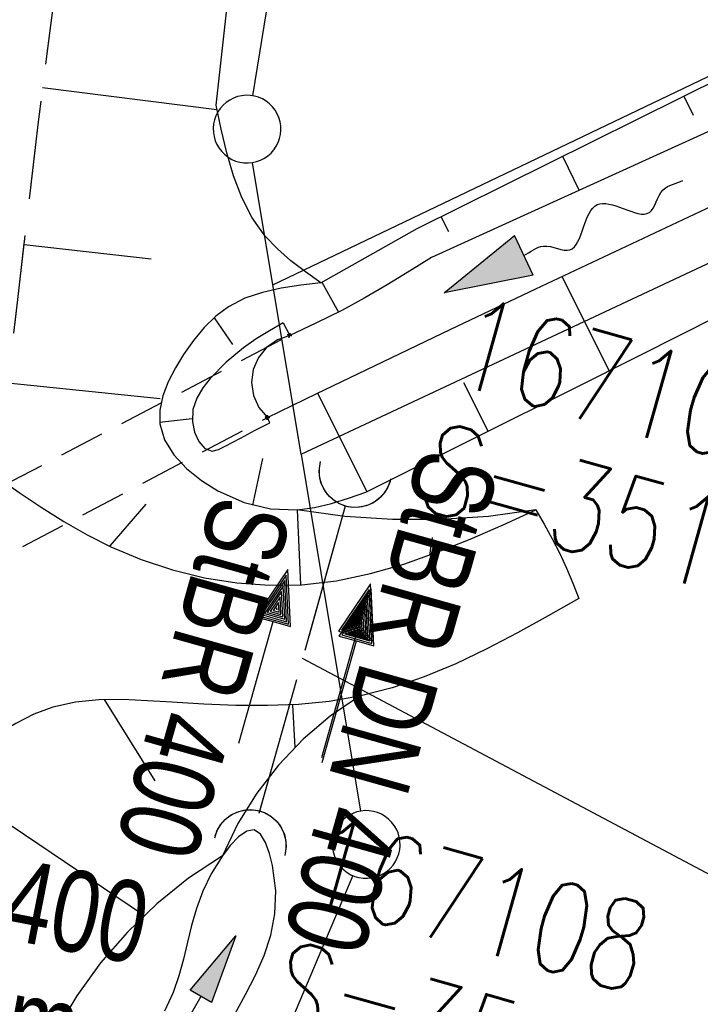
# Model space of a CAD drawing. Extents: x 508892 to 509489, y 458506 to 459473.
# Tile 6 of 62: x 509065 to 509081, y 458551 to 458573. Entities that reach past the tile are written whole.
import ezdxf

# ---------------------------------------------------------------- set-up
doc = ezdxf.new("R2010")
doc.units = 0
doc.header["$LTSCALE"] = 10
doc.header["$MEASUREMENT"] = 0
for name, pattern in [('AUSGEZOGEN', [0]), ('LT00', [0]), ('LT11', [0.3, 0.2, -0.1]), ('LT12', [0.4, 0.3, -0.1]), ('LT17', [0.15, 0.1, -0.05]), ('STRICHLINIE2', [0.375, 0.25, -0.125])]:
    doc.linetypes.add(name, pattern=pattern)
doc.layers.get('0').update_dxf_attribs({"linetype": 'LT00'})
for name, color, linetype in [('--EK_FBR', 1, 'LT00'), ('--EK_Halt-Pfeil', 4, 'LT00'), ('--EK_Haltung', 7, 'STRICHLINIE2'), ('--EK_Haltung-Text', 140, 'LT00'), ('--EK_Schacht-Text', 5, 'LT00'), ('--EL_Halt-Pfeil', 4, 'LT00'), ('--EL_Haltung', 182, 'STRICHLINIE2'), ('--EL_Haltung-Text', 182, 'LT00'), ('--FLIEßRICHTPFEIL', 180, 'Continuous'), ('DFK_GZPKT', 250, 'LT00'), ('DFK_KATASTER', 250, 'LT00'), ('DL', 182, 'LT12'), ('DL_PFEIL', 201, 'LT00'), ('DL_TEXT', 182, 'LT00'), ('PFEIL', 140, 'AUSGEZOGEN'), ('V111_BOESCH', 250, 'LT00'), ('V111_BOSCHUNG', 250, 'LT00'), ('V111_BR_KAPPE', 30, 'LT00'), ('V111_BR_WID', 30, 'LT17'), ('V111_EINFAHRT', 250, 'LT00'), ('V111_FELDWEG', 250, 'LT11'), ('V111_GRABEN', 250, 'LT00'), ('V111_UK_DURCH', 182, 'LT00'), ('V112_BOESCH', 250, 'LT00'), ('V112_BOSCHUNG', 250, 'LT00'), ('V112_BR_KAPPE', 30, 'LT00'), ('V112_BR_WID', 30, 'LT17'), ('V112_EINFAHRT', 250, 'LT00'), ('V112_FELDWEG', 250, 'LT11'), ('V112_GRABEN', 250, 'LT00'), ('V112_UK_DURCH', 182, 'LT00')]:
    doc.layers.add(name, color=color, linetype=linetype)
doc.styles.add('Haltungsbeschriftung', font='ARIAL.TTF', dxfattribs={"width": 0.75})
doc.styles.add('schachtbeschriftung', font='romans.shx', dxfattribs={"width": 0.75, "height": 2})

# ---------------------------------------------------------------- blocks, each defined once
blk = doc.blocks.new('SYMB7010')
at = {"color": 0, "linetype": 'ByBlock'}
for points in [[(-0.031408, 0.499213), (-0.093728, 0.49134), (-0.15457, 0.475719), (-0.212975, 0.452595), (-0.268021, 0.422333), (-0.31884, 0.385411), (-0.36463, 0.342411), (-0.40467, 0.29401), (-0.438329, 0.240973), (-0.465074, 0.184136), (-0.484486, 0.124395), (-0.496256, 0.062692), (-0.5002, 0)], [(0.5002, 0), (0.496256, 0.062692), (0.484485, 0.124395), (0.465074, 0.184136), (0.438329, 0.240973), (0.40467, 0.29401), (0.36463, 0.342411), (0.31884, 0.385411), (0.268021, 0.422333), (0.212975, 0.452595), (0.15457, 0.475719), (0.093728, 0.49134), (0.031408, 0.499213), (-0.031408, 0.499213)], [(-0.5002, 0), (-0.496256, -0.062692), (-0.484486, -0.124395), (-0.465075, -0.184136), (-0.438329, -0.240973), (-0.404671, -0.29401), (-0.36463, -0.342411), (-0.31884, -0.385411), (-0.268021, -0.422333), (-0.212975, -0.452595), (-0.154571, -0.475719), (-0.093728, -0.49134), (-0.031408, -0.499213), (0.031408, -0.499213)], [(0.031408, -0.499213), (0.093728, -0.491341), (0.15457, -0.475719), (0.212975, -0.452595), (0.268021, -0.422333), (0.31884, -0.385411), (0.36463, -0.342411), (0.404671, -0.294011), (0.438329, -0.240974), (0.465075, -0.184136), (0.484486, -0.124395), (0.496256, -0.062692), (0.500201, 0)]]:
    blk.add_lwpolyline(points, dxfattribs=at)
blk = doc.blocks.new('FLIEßRICHTPFEIL')
at = {"layer": '--FLIEßRICHTPFEIL'}
blk.add_hatch(color=256, dxfattribs=at).paths.add_polyline_path([(-1.95, 0.4875), (-1.95, -0.4875), (0, 0)])
for p, q in [((-1.95, 0.4875), (-1.95, -0.4875)), ((-1.95, 0.4875), (0, 0)), ((0, 0), (-1.95, -0.4875))]:
    blk.add_line(p, q, dxfattribs=at)
at = {"layer": '--FLIEßRICHTPFEIL', "start_tangent": (-1, 0), "end_tangent": (-1, 0)}
blk.add_spline([(-1.95, 0), (-2.4375, 0), (-2.925, 0.325), (-3.4125, 0), (-3.9, -0.325), (-4.3875, 0), (-4.875, 0.325), (-5.3625, 0), (-5.85, 0)], degree=3, dxfattribs=at)
blk = doc.blocks.new('Pfreil3')
at = {"layer": 'PFEIL'}
blk.add_hatch(color=256, dxfattribs=at).paths.add_polyline_path([(-1.549, 0.273), (-1.549, -0.273), (0, 0)])
for p, q in [((-1.549, -0.273), (-1.549, 0.273)), ((-1.549, 0.273), (0, 0)), ((-1.549, 0), (-4.831, 0)), ((0, 0), (-1.549, -0.273))]:
    blk.add_line(p, q, dxfattribs=at)
blk = doc.blocks.new('SYMB1107')
at = {"color": 0, "linetype": 'ByBlock'}
for points in [[(-0.2, 0), (-0.196157, 0.039018), (-0.184776, 0.076537), (-0.166294, 0.111114), (-0.141421, 0.141421), (-0.111114, 0.166294), (-0.076537, 0.184776), (-0.039018, 0.196157), (0, 0.2)], [(0, 0.2), (0.039018, 0.196157), (0.076537, 0.184776), (0.111114, 0.166294), (0.141421, 0.141421), (0.166294, 0.111114), (0.184776, 0.076537), (0.196157, 0.039018), (0.2, 0)]]:
    blk.add_lwpolyline(points, dxfattribs=at)
blk = doc.blocks.new('SYMB0011')
at = {"color": 0, "linetype": 'ByBlock'}
for p, q in [((0.5, 0), (-0.5, 0)), ((0, 0.5), (0, -0.5))]:
    blk.add_line(p, q, dxfattribs=at)
blk = doc.blocks.new('SYMB0070')
at = {"color": 0, "linetype": 'ByBlock'}
for p, q in [((0.5, 0), (0.2, 0.1)), ((0.2, 0.1), (0.2, 0)), ((0.468, 0), (0.21, 0.086)), ((0.21, 0.086), (0.21, -0.086)), ((-0.5, 0), (0.2, 0)), ((0.21, -0.086), (0.468, 0)), ((0.22, -0.072), (0.437, 0)), ((0.23, -0.058), (0.405, 0)), ((0.24, -0.045), (0.374, 0)), ((0.342, 0), (0.25, 0.031)), ((0.25, 0.031), (0.25, -0.031)), ((0.25, -0.031), (0.342, 0)), ((0.26, -0.017), (0.31, 0)), ((0.27, -0.003), (0.279, 0))]:
    blk.add_line(p, q, dxfattribs=at)
for points in [[(0.437, 0), (0.22, 0.072), (0.22, -0.072)], [(0.405, 0), (0.23, 0.058), (0.23, -0.058)], [(0.2, 0), (0.2, -0.1), (0.5, 0)], [(0.374, 0), (0.24, 0.045), (0.24, -0.045)], [(0.31, 0), (0.26, 0.017), (0.26, -0.017)], [(0.279, 0), (0.27, 0.003), (0.27, -0.003)]]:
    blk.add_lwpolyline(points, dxfattribs=at)

msp = doc.modelspace()

# ---------------------------------------------------------------- linework, layer by layer
at = {"layer": '--EK_FBR', "linetype": 'LT11', "flags": 128}
msp.add_lwpolyline([(509295.725, 459263.501), (509295.165, 459262.922), (509294.666, 459262.289), (509294.234, 459261.609), (509293.873, 459260.889), (509292.396, 459257.908), (509290.922, 459254.927), (509289.451, 459251.945), (509287.987, 459248.959), (509286.529, 459245.97), (509285.081, 459242.976), (509283.694, 459240.082), (509282.314, 459237.185), (509280.94, 459234.285), (509279.568, 459231.384), (509278.195, 459228.483), (509276.82, 459225.584), (509275.395, 459222.593), (509273.965, 459219.604), (509272.533, 459216.616), (509271.099, 459213.629), (509269.666, 459210.641), (509268.235, 459207.652), (509266.807, 459204.661), (509265.921, 459202.797), (509265.04, 459200.931), (509264.166, 459199.061), (509263.302, 459197.187), (509262.451, 459195.308), (509261.616, 459193.421), (509260.799, 459191.527), (509260.034, 459189.701), (509259.285, 459187.869), (509258.549, 459186.031), (509257.824, 459184.189), (509257.061, 459182.228), (509256.302, 459180.266), (509255.543, 459178.305), (509254.779, 459176.345), (509254.007, 459174.388), (509253.016, 459171.925), (509252.006, 459169.47), (509250.98, 459167.021), (509249.94, 459164.578), (509248.888, 459162.14), (509247.826, 459159.706), (509246.756, 459157.276), (509245.654, 459154.79), (509244.549, 459152.306), (509243.444, 459149.822), (509242.343, 459147.336), (509241.247, 459144.848), (509239.602, 459141.067), (509237.977, 459137.278), (509236.37, 459133.48), (509234.779, 459129.676), (509233.202, 459125.865), (509231.638, 459122.05), (509230.085, 459118.229), (509228.542, 459114.405), (509227.006, 459110.577), (509225.475, 459106.747), (509223.949, 459102.916), (509222.425, 459099.084), (509220.737, 459094.839), (509219.05, 459090.594), (509217.362, 459086.35), (509215.672, 459082.106), (509214.231, 459078.493), (509212.788, 459074.881), (509211.339, 459071.27), (509209.885, 459067.663), (509208.423, 459064.058), (509206.951, 459060.457), (509205.469, 459056.861), (509204.262, 459053.957), (509203.049, 459051.055), (509201.831, 459048.155), (509200.611, 459045.255), (509199.391, 459042.356), (509198.173, 459039.457), (509196.959, 459036.555), (509195.749, 459033.652), (509194.548, 459030.745), (509193.229, 459027.526), (509191.92, 459024.303), (509190.618, 459021.077), (509189.32, 459017.849), (509188.025, 459014.62), (509183.421, 459002.149), (509183.311, 459001.142), (509183.209, 459000.136), (509183.123, 458999.129), (509183.06, 458998.122), (509183.029, 458997.115), (509183.036, 458996.107), (509183.101, 458994.936), (509183.227, 458993.767), (509183.409, 458992.604), (509183.644, 458991.45), (509183.928, 458990.307), (509184.259, 458989.178), (509184.592, 458988.178), (509184.953, 458987.19), (509185.336, 458986.21), (509185.733, 458985.235), (509186.139, 458984.263), (509186.547, 458983.29), (509186.951, 458982.314), (509187.392, 458981.209), (509187.814, 458980.095), (509188.21, 458978.972), (509188.576, 458977.841), (509188.906, 458976.7), (509189.195, 458975.55), (509189.437, 458974.389), (509189.627, 458973.219), (509189.78, 458971.8), (509189.851, 458970.372), (509189.842, 458968.939), (509189.754, 458967.505), (509189.588, 458966.077), (509189.347, 458964.659), (509189.033, 458963.257), (509188.645, 458961.875), (509188.139, 458960.389), (509187.554, 458958.934), (509186.895, 458957.511), (509186.168, 458956.121), (509185.379, 458954.765), (509184.533, 458953.442), (509183.636, 458952.155), (509182.695, 458950.904), (509181.729, 458949.706), (509180.729, 458948.54), (509179.699, 458947.401), (509178.644, 458946.285), (509177.567, 458945.189), (509176.473, 458944.108), (509175.366, 458943.039), (509174.249, 458941.977), (509173.128, 458940.919), (509172.005, 458939.86), (509170.706, 458938.626), (509169.416, 458937.382), (509168.137, 458936.128), (509166.875, 458934.859), (509165.633, 458933.572), (509164.416, 458932.266), (509163.226, 458930.938), (509162.069, 458929.584), (509160.947, 458928.202), (509159.866, 458926.789), (509158.776, 458925.269), (509157.731, 458923.715), (509156.729, 458922.13), (509155.767, 458920.518), (509154.841, 458918.881), (509153.95, 458917.224), (509153.09, 458915.549), (509152.258, 458913.86), (509151.451, 458912.159), (509150.386, 458909.825), (509149.36, 458907.477), (509148.37, 458905.116), (509147.413, 458902.743), (509146.486, 458900.359), (509145.586, 458897.965), (509144.712, 458895.563), (509143.859, 458893.152), (509143.002, 458890.667), (509142.163, 458888.175), (509141.338, 458885.678), (509140.526, 458883.177), (509139.722, 458880.672), (509138.924, 458878.165), (509138.13, 458875.657), (509137.337, 458873.149), (509136.541, 458870.641), (509135.756, 458868.181), (509134.969, 458865.722), (509134.181, 458863.263), (509133.395, 458860.804), (509132.614, 458858.344), (509131.84, 458855.882), (509131.074, 458853.417), (509130.32, 458850.948), (509129.58, 458848.476), (509128.83, 458845.915), (509128.095, 458843.349), (509127.371, 458840.78), (509126.656, 458838.208), (509125.947, 458835.634), (509125.241, 458833.059), (509124.536, 458830.484), (509123.828, 458827.91), (509123.116, 458825.337), (509122.395, 458822.767), (509121.664, 458820.199), (509120.923, 458817.645), (509120.172, 458815.094), (509119.414, 458812.545), (509118.651, 458809.998), (509117.886, 458807.451), (509117.123, 458804.903), (509116.364, 458802.355), (509115.611, 458799.804), (509114.869, 458797.251), (509114.032, 458794.317), (509113.209, 458791.378), (509112.397, 458788.436), (509111.594, 458785.492), (509110.798, 458782.546), (509110.005, 458779.598), (509109.213, 458776.651), (509108.419, 458773.704), (509107.517, 458770.375), (509106.612, 458767.048), (509105.705, 458763.721), (509104.799, 458760.394), (509103.895, 458757.066), (509102.996, 458753.737), (509102.103, 458750.406), (509101.22, 458747.073), (509100.347, 458743.737), (509099.4, 458740.058), (509098.466, 458736.375), (509097.545, 458732.69), (509096.633, 458729.002), (509095.729, 458725.312), (509094.832, 458721.62), (509093.106, 458714.464), (509091.396, 458707.305), (509089.704, 458700.141), (509088.031, 458692.972), (509087.314, 458689.871), (509086.603, 458686.769), (509085.899, 458683.664), (509085.206, 458680.558), (509084.524, 458677.449), (509083.857, 458674.338), (509083.205, 458671.223), (509082.572, 458668.104), (509081.956, 458664.972), (509081.358, 458661.837), (509080.775, 458658.699), (509080.204, 458655.558), (509079.643, 458652.416), (509079.088, 458649.272), (509078.538, 458646.128), (509077.309, 458639.07), (509076.475, 458634.267), (509075.449, 458628.336), (509074.425, 458622.404), (509073.401, 458616.473), (509072.377, 458610.541), (509071.352, 458604.609), (509070.324, 458598.678), (509069.292, 458592.746), (509068.899, 458590.49), (509068.508, 458588.234), (509068.122, 458585.977), (509067.744, 458583.719), (509067.377, 458581.46), (509067.023, 458579.198), (509066.686, 458576.934), (509066.368, 458574.668), (509066.11, 458572.704), (509065.864, 458570.739), (509065.629, 458568.772), (509065.401, 458566.804), (509065.175, 458564.835), (509064.95, 458562.867), (509064.709, 458560.79), (509064.46, 458558.713), (509064.2, 458556.638), (509063.906, 458554.417), (509063.6, 458552.198), (509063.283, 458549.98), (509062.959, 458547.763), (509062.633, 458545.546), (509062.308, 458543.329), (509062.305, 458543.306)], dxfattribs=at)
at = {"layer": '--EK_FBR'}
for points in [[(509064.95, 458562.867), (509065.438, 458562.532), (509065.931, 458562.203), (509066.431, 458561.888), (509066.944, 458561.593), (509067.474, 458561.325), (509068.143, 458561.043), (509068.836, 458560.814), (509069.545, 458560.64), (509070.264, 458560.525), (509070.986, 458560.473), (509071.703, 458560.485), (509072.468, 458560.573), (509073.223, 458560.73), (509073.967, 458560.944), (509074.705, 458561.203), (509075.436, 458561.498), (509076.164, 458561.815), (509076.89, 458562.143)], [(509076.89, 458562.143), (509077.073, 458561.826), (509077.25, 458561.505), (509077.417, 458561.18), (509077.568, 458560.851), (509077.707, 458560.516), (509077.842, 458560.179)], [(509077.842, 458560.179), (509077.165, 458559.794), (509076.485, 458559.419), (509075.802, 458559.062), (509075.112, 458558.734), (509074.413, 458558.444), (509073.704, 458558.201), (509072.983, 458558.015), (509072.312, 458557.9), (509071.631, 458557.833), (509070.94, 458557.805), (509070.241, 458557.809), (509069.535, 458557.836), (509068.824, 458557.879), (509068.281, 458557.915), (509067.74, 458557.939), (509067.207, 458557.935), (509066.687, 458557.885), (509066.185, 458557.773), (509065.767, 458557.617), (509065.364, 458557.413), (509064.97, 458557.175), (509064.583, 458556.912), (509064.2, 458556.638)]]:
    msp.add_lwpolyline(points, dxfattribs=at)
at = {"layer": '--EK_Haltung'}
msp.add_line((509070.758, 458555.424), (509072.686, 458562.274), dxfattribs=at)
at = {"layer": '--EK_Haltung-Text', "flags": 128}
msp.add_lwpolyline([(509087.715, 458563.212), (509084.597, 458552.01), (509071.722, 458558.849)], dxfattribs=at)
at = {"layer": '--EL_Haltung'}
msp.add_line((509070.758, 458555.424), (509072.686, 458562.274), dxfattribs=at)
at = {"layer": 'DFK_KATASTER'}
for p, q in [((509083.731, 458652.549), (509070.61, 458571.319)), ((509071.06, 458567.129), (509209.107, 458633.251)), ((509071.69, 458563.379), (509130.53, 458590.979)), ((509071.06, 458567.129), (509070.613, 458569.839)), ((509071.69, 458563.379), (509071.06, 458567.129)), ((509071.69, 458563.379), (509073.007, 458555.469)), ((509072.837, 458554.039), (509067.954, 458542.56))]:
    msp.add_line(p, q, dxfattribs=at)
at = {"layer": 'DL'}
msp.add_line((509072.667, 458562.227), (509070.772, 458555.472), dxfattribs=at)
at = {"layer": 'V111_BOESCH'}
for points in [[(509072.121, 458567.177), (509071.786, 458567.416), (509071.463, 458567.663), (509071.161, 458567.925), (509070.891, 458568.209), (509070.602, 458568.616), (509070.371, 458569.065), (509070.188, 458569.547), (509070.04, 458570.053), (509069.916, 458570.577), (509069.803, 458571.109), (509072.159, 458592.311), (509084.582, 458667.167), (509085.677, 458672.249), (509086.774, 458677.331), (509087.874, 458682.412), (509088.98, 458687.492), (509090.093, 458692.57)], [(509072.121, 458567.177), (509074.257, 458568.382), (509083.009, 458572.72), (509105.436, 458583.383), (509139.37, 458599.679), (509161.459, 458610.399), (509186.317, 458622.193), (509209.125, 458633.299)], [(509130.528, 458594.143), (509127.743, 458592.833), (509124.963, 458591.514), (509122.186, 458590.188), (509119.412, 458588.856), (509116.639, 458587.521), (509113.867, 458586.184), (509111.095, 458584.847), (509108.322, 458583.513), (509105.547, 458582.182), (509101.89, 458580.439), (509098.228, 458578.705), (509094.563, 458576.978), (509090.896, 458575.257), (509087.227, 458573.538), (509083.557, 458571.822), (509074.577, 458567.736), (509074.088, 458567.43), (509073.596, 458567.129), (509073.098, 458566.839), (509072.592, 458566.565), (509072.017, 458566.281), (509071.435, 458566.01)], [(509070.941, 458564.19), (509072.034, 458564.721), (509073.127, 458565.249), (509075.006, 458566.148), (509076.888, 458567.04), (509078.772, 458567.927), (509080.657, 458568.812), (509082.542, 458569.698), (509084.424, 458570.588), (509086.304, 458571.484), (509088.438, 458572.514), (509090.567, 458573.553), (509092.693, 458574.597), (509094.818, 458575.645), (509096.943, 458576.693), (509099.07, 458577.737), (509101.199, 458578.776), (509103.963, 458580.108), (509106.733, 458581.427), (509109.508, 458582.736), (509112.287, 458584.037), (509115.068, 458585.332), (509117.85, 458586.626), (509128.901, 458591.038)], [(509073.118, 458562.535), (509075.49, 458563.717), (509077.86, 458564.901), (509080.228, 458566.09), (509082.592, 458567.287), (509084.951, 458568.494), (509087.303, 458569.713), (509089.169, 458570.693), (509091.031, 458571.679), (509092.891, 458572.669), (509094.751, 458573.66), (509096.612, 458574.649), (509098.475, 458575.632), (509100.343, 458576.608), (509102.216, 458577.572), (509104.453, 458578.702), (509106.698, 458579.815), (509108.95, 458580.914), (509111.208, 458582.002), (509113.47, 458583.082), (509115.735, 458584.155), (509118.001, 458585.226), (509128.616, 458590.242)], [(509072.121, 458567.177), (509071.68, 458567.124), (509071.248, 458567.058), (509070.831, 458566.964), (509070.438, 458566.832), (509070.077, 458566.645), (509069.796, 458566.436), (509069.541, 458566.184), (509069.305, 458565.898), (509069.085, 458565.585), (509068.902, 458565.288), (509068.742, 458564.98), (509068.621, 458564.668), (509068.554, 458564.356), (509068.555, 458564.051), (509068.66, 458563.697), (509068.865, 458563.366), (509069.146, 458563.064), (509069.48, 458562.796), (509069.844, 458562.569), (509070.423, 458562.31), (509071.012, 458562.165), (509071.603, 458562.143), (509071.984, 458562.194), (509072.363, 458562.285), (509072.741, 458562.403), (509073.118, 458562.535)], [(509071.435, 458566.01), (509071.161, 458565.913), (509070.924, 458565.745), (509070.742, 458565.519), (509070.628, 458565.252), (509070.591, 458564.964), (509070.634, 458564.677), (509070.754, 458564.412), (509070.941, 458564.19)], [(509076.89, 458562.143), (509075.837, 458562), (509074.777, 458561.928), (509073.715, 458561.928), (509072.656, 458562), (509071.603, 458562.143)], [(509072.983, 458558.015), (509072.331, 458557.57), (509071.73, 458557.059), (509071.185, 458556.488), (509070.703, 458555.864), (509070.289, 458555.192), (509069.947, 458554.481), (509069.195, 458553.98), (509068.49, 458553.415), (509067.839, 458552.788), (509067.246, 458552.105), (509066.717, 458551.373), (509066.256, 458550.596), (509065.867, 458549.78), (509065.552, 458548.933)]]:
    msp.add_lwpolyline(points, dxfattribs=at)
at = {"layer": 'V111_BOSCHUNG'}
for p, q in [((509065.958, 458571.502), (509069.823, 458571.013)), ((509080.168, 458571.312), (509080.374, 458570.89)), ((509077.48, 458569.98), (509077.848, 458569.224)), ((509074.785, 458568.644), (509074.954, 458568.314)), ((509065.551, 458568.025), (509068.366, 458567.709)), ((509078.513, 458565.228), (509077.473, 458567.316)), ((509072.145, 458567.191), (509072.519, 458566.527)), ((509069.758, 458566.402), (509070.171, 458565.809)), ((509065.189, 458564.955), (509068.566, 458564.608)), ((509075.83, 458563.886), (509075.296, 458564.959)), ((509073.145, 458562.548), (509072.057, 458564.732)), ((509068.553, 458564.084), (509069.275, 458564.168)), ((509070.619, 458562.248), (509070.836, 458563.283)), ((509067.459, 458561.348), (509068.258, 458562.27)), ((509071.685, 458560.484), (509071.606, 458562.142)), ((509074.536, 458561.141), (509074.595, 458561.533)), ((509067.325, 458557.942), (509068.443, 458556.139)), ((509071.497, 458557.825), (509071.545, 458556.876)), ((509064.151, 458555.894), (509068.194, 458553.173))]:
    msp.add_line(p, q, dxfattribs=at)
at = {"layer": 'V111_BR_KAPPE'}
for p, q in [((509071.29, 458566.286), (509071.435, 458566.01)), ((509070.991, 458564.073), (509070.941, 458564.19))]:
    msp.add_line(p, q, dxfattribs=at)
msp.add_lwpolyline([(509071.29, 458566.286), (509070.99, 458566.112), (509070.695, 458565.931), (509070.412, 458565.736), (509070.027, 458565.417), (509069.675, 458565.052), (509069.509, 458564.845), (509069.374, 458564.62), (509069.29, 458564.371), (509069.278, 458564.092), (509069.328, 458563.865), (509069.423, 458563.656), (509069.555, 458563.503), (509069.717, 458563.444), (509069.859, 458563.478), (509070.006, 458563.552), (509070.347, 458563.735), (509070.673, 458563.907), (509070.991, 458564.073)], dxfattribs=at)
at = {"layer": 'V111_BR_WID'}
for p, q in [((509042.471, 458550.826), (509071.435, 458566.01)), ((509044.297, 458550.133), (509070.941, 458564.19))]:
    msp.add_line(p, q, dxfattribs=at)
at = {"layer": 'V111_EINFAHRT'}
for points in [[(509064.95, 458562.867), (509065.438, 458562.532), (509065.931, 458562.203), (509066.431, 458561.888), (509066.944, 458561.593), (509067.474, 458561.325), (509068.143, 458561.043), (509068.836, 458560.814), (509069.545, 458560.64), (509070.264, 458560.525), (509070.986, 458560.473), (509071.703, 458560.485), (509072.468, 458560.573), (509073.223, 458560.73), (509073.967, 458560.944), (509074.705, 458561.203), (509075.436, 458561.498), (509076.164, 458561.815), (509076.89, 458562.143)], [(509076.89, 458562.143), (509077.073, 458561.826), (509077.25, 458561.505), (509077.417, 458561.18), (509077.568, 458560.851), (509077.707, 458560.516), (509077.842, 458560.179)], [(509077.842, 458560.179), (509077.165, 458559.794), (509076.485, 458559.419), (509075.802, 458559.062), (509075.112, 458558.734), (509074.413, 458558.444), (509073.704, 458558.201), (509072.983, 458558.015), (509072.312, 458557.9), (509071.631, 458557.833), (509070.94, 458557.805), (509070.241, 458557.809), (509069.535, 458557.836), (509068.824, 458557.879), (509068.281, 458557.915), (509067.74, 458557.939), (509067.207, 458557.935), (509066.687, 458557.885), (509066.185, 458557.773), (509065.767, 458557.617), (509065.364, 458557.413), (509064.97, 458557.175), (509064.583, 458556.912), (509064.2, 458556.638)]]:
    msp.add_lwpolyline(points, dxfattribs=at)
at = {"layer": 'V111_FELDWEG', "flags": 128}
msp.add_lwpolyline([(509295.725, 459263.501), (509295.165, 459262.922), (509294.666, 459262.289), (509294.234, 459261.609), (509293.873, 459260.889), (509292.396, 459257.908), (509290.922, 459254.927), (509289.451, 459251.945), (509287.987, 459248.959), (509286.529, 459245.97), (509285.081, 459242.976), (509283.694, 459240.082), (509282.314, 459237.185), (509280.94, 459234.285), (509279.568, 459231.384), (509278.195, 459228.483), (509276.82, 459225.584), (509275.395, 459222.593), (509273.965, 459219.604), (509272.533, 459216.616), (509271.099, 459213.629), (509269.666, 459210.641), (509268.235, 459207.652), (509266.807, 459204.661), (509265.921, 459202.797), (509265.04, 459200.931), (509264.166, 459199.061), (509263.302, 459197.187), (509262.451, 459195.308), (509261.616, 459193.421), (509260.799, 459191.527), (509260.034, 459189.701), (509259.285, 459187.869), (509258.549, 459186.031), (509257.824, 459184.189), (509257.061, 459182.228), (509256.302, 459180.266), (509255.543, 459178.305), (509254.779, 459176.345), (509254.007, 459174.388), (509253.016, 459171.925), (509252.006, 459169.47), (509250.98, 459167.021), (509249.94, 459164.578), (509248.888, 459162.14), (509247.826, 459159.706), (509246.756, 459157.276), (509245.654, 459154.79), (509244.549, 459152.306), (509243.444, 459149.822), (509242.343, 459147.336), (509241.247, 459144.848), (509239.602, 459141.067), (509237.977, 459137.278), (509236.37, 459133.48), (509234.779, 459129.676), (509233.202, 459125.865), (509231.638, 459122.05), (509230.085, 459118.229), (509228.542, 459114.405), (509227.006, 459110.577), (509225.475, 459106.747), (509223.949, 459102.916), (509222.425, 459099.084), (509220.737, 459094.839), (509219.05, 459090.594), (509217.362, 459086.35), (509215.672, 459082.106), (509214.231, 459078.493), (509212.788, 459074.881), (509211.339, 459071.27), (509209.885, 459067.663), (509208.423, 459064.058), (509206.951, 459060.457), (509205.469, 459056.861), (509204.262, 459053.957), (509203.049, 459051.055), (509201.831, 459048.155), (509200.611, 459045.255), (509199.391, 459042.356), (509198.173, 459039.457), (509196.959, 459036.555), (509195.749, 459033.652), (509194.548, 459030.745), (509193.229, 459027.526), (509191.92, 459024.303), (509190.618, 459021.077), (509189.32, 459017.849), (509188.025, 459014.62), (509183.421, 459002.149), (509183.311, 459001.142), (509183.209, 459000.136), (509183.123, 458999.129), (509183.06, 458998.122), (509183.029, 458997.115), (509183.036, 458996.107), (509183.101, 458994.936), (509183.227, 458993.767), (509183.409, 458992.604), (509183.644, 458991.45), (509183.928, 458990.307), (509184.259, 458989.178), (509184.592, 458988.178), (509184.953, 458987.19), (509185.336, 458986.21), (509185.733, 458985.235), (509186.139, 458984.263), (509186.547, 458983.29), (509186.951, 458982.314), (509187.392, 458981.209), (509187.814, 458980.095), (509188.21, 458978.972), (509188.576, 458977.841), (509188.906, 458976.7), (509189.195, 458975.55), (509189.437, 458974.389), (509189.627, 458973.219), (509189.78, 458971.8), (509189.851, 458970.372), (509189.842, 458968.939), (509189.754, 458967.505), (509189.588, 458966.077), (509189.347, 458964.659), (509189.033, 458963.257), (509188.645, 458961.875), (509188.139, 458960.389), (509187.554, 458958.934), (509186.895, 458957.511), (509186.168, 458956.121), (509185.379, 458954.765), (509184.533, 458953.442), (509183.636, 458952.155), (509182.695, 458950.904), (509181.729, 458949.706), (509180.729, 458948.54), (509179.699, 458947.401), (509178.644, 458946.285), (509177.567, 458945.189), (509176.473, 458944.108), (509175.366, 458943.039), (509174.249, 458941.977), (509173.128, 458940.919), (509172.005, 458939.86), (509170.706, 458938.626), (509169.416, 458937.382), (509168.137, 458936.128), (509166.875, 458934.859), (509165.633, 458933.572), (509164.416, 458932.266), (509163.226, 458930.938), (509162.069, 458929.584), (509160.947, 458928.202), (509159.866, 458926.789), (509158.776, 458925.269), (509157.731, 458923.715), (509156.729, 458922.13), (509155.767, 458920.518), (509154.841, 458918.881), (509153.95, 458917.224), (509153.09, 458915.549), (509152.258, 458913.86), (509151.451, 458912.159), (509150.386, 458909.825), (509149.36, 458907.477), (509148.37, 458905.116), (509147.413, 458902.743), (509146.486, 458900.359), (509145.586, 458897.965), (509144.712, 458895.563), (509143.859, 458893.152), (509143.002, 458890.667), (509142.163, 458888.175), (509141.338, 458885.678), (509140.526, 458883.177), (509139.722, 458880.672), (509138.924, 458878.165), (509138.13, 458875.657), (509137.337, 458873.149), (509136.541, 458870.641), (509135.756, 458868.181), (509134.969, 458865.722), (509134.181, 458863.263), (509133.395, 458860.804), (509132.614, 458858.344), (509131.84, 458855.882), (509131.074, 458853.417), (509130.32, 458850.948), (509129.58, 458848.476), (509128.83, 458845.915), (509128.095, 458843.349), (509127.371, 458840.78), (509126.656, 458838.208), (509125.947, 458835.634), (509125.241, 458833.059), (509124.536, 458830.484), (509123.828, 458827.91), (509123.116, 458825.337), (509122.395, 458822.767), (509121.664, 458820.199), (509120.923, 458817.645), (509120.172, 458815.094), (509119.414, 458812.545), (509118.651, 458809.998), (509117.886, 458807.451), (509117.123, 458804.903), (509116.364, 458802.355), (509115.611, 458799.804), (509114.869, 458797.251), (509114.032, 458794.317), (509113.209, 458791.378), (509112.397, 458788.436), (509111.594, 458785.492), (509110.798, 458782.546), (509110.005, 458779.598), (509109.213, 458776.651), (509108.419, 458773.704), (509107.517, 458770.375), (509106.612, 458767.048), (509105.705, 458763.721), (509104.799, 458760.394), (509103.895, 458757.066), (509102.996, 458753.737), (509102.103, 458750.406), (509101.22, 458747.073), (509100.347, 458743.737), (509099.4, 458740.058), (509098.466, 458736.375), (509097.545, 458732.69), (509096.633, 458729.002), (509095.729, 458725.312), (509094.832, 458721.62), (509093.106, 458714.464), (509091.396, 458707.305), (509089.704, 458700.141), (509088.031, 458692.972), (509087.314, 458689.871), (509086.603, 458686.769), (509085.899, 458683.664), (509085.206, 458680.558), (509084.524, 458677.449), (509083.857, 458674.338), (509083.205, 458671.223), (509082.572, 458668.104), (509081.956, 458664.972), (509081.358, 458661.837), (509080.775, 458658.699), (509080.204, 458655.558), (509079.643, 458652.416), (509079.088, 458649.272), (509078.538, 458646.128), (509077.505, 458640.198), (509076.475, 458634.267), (509075.449, 458628.336), (509074.425, 458622.404), (509073.401, 458616.473), (509072.377, 458610.541), (509071.352, 458604.61), (509070.324, 458598.678), (509069.292, 458592.746), (509068.899, 458590.49), (509068.508, 458588.234), (509068.122, 458585.977), (509067.744, 458583.719), (509067.377, 458581.46), (509067.023, 458579.198), (509066.686, 458576.935), (509066.368, 458574.668), (509066.11, 458572.704), (509065.864, 458570.739), (509065.629, 458568.772), (509065.401, 458566.804), (509065.175, 458564.835), (509064.95, 458562.867), (509064.709, 458560.789), (509064.46, 458558.713), (509064.2, 458556.638), (509063.906, 458554.417), (509063.599, 458552.198), (509063.283, 458549.98), (509062.959, 458547.763), (509062.633, 458545.546), (509062.308, 458543.329), (509062.305, 458543.306)], dxfattribs=at)
at = {"layer": 'V111_GRABEN'}
msp.add_lwpolyline([(509070.22, 458550.967), (509070.457, 458551.405), (509070.678, 458551.835), (509070.871, 458552.27), (509071.019, 458552.719), (509071.109, 458553.194), (509071.125, 458553.705), (509071.054, 458554.263), (509070.989, 458554.531), (509070.901, 458554.775), (509070.788, 458554.961), (509070.65, 458555.053), (509070.484, 458555.025), (509070.302, 458554.898), (509070.119, 458554.705), (509069.947, 458554.481), (509069.696, 458554.081), (509069.508, 458553.691), (509069.368, 458553.309), (509069.26, 458552.934), (509069.17, 458552.561), (509069.081, 458552.191), (509068.98, 458551.821), (509068.851, 458551.448), (509068.662, 458551.036)], dxfattribs=at)
at = {"layer": 'V112_BOESCH'}
for points in [[(509072.121, 458567.177), (509071.786, 458567.416), (509071.463, 458567.663), (509071.161, 458567.925), (509070.891, 458568.209), (509070.602, 458568.616), (509070.371, 458569.065), (509070.188, 458569.547), (509070.04, 458570.053), (509069.916, 458570.577), (509069.803, 458571.109), (509072.159, 458592.311), (509079.907, 458639.001)], [(509072.121, 458567.177), (509074.257, 458568.382), (509083.009, 458572.72), (509105.436, 458583.383), (509139.37, 458599.679), (509161.459, 458610.399), (509186.317, 458622.193), (509190.994, 458624.471)], [(509130.528, 458594.143), (509127.743, 458592.833), (509124.963, 458591.514), (509122.186, 458590.188), (509119.412, 458588.856), (509116.639, 458587.521), (509113.867, 458586.184), (509111.095, 458584.847), (509108.322, 458583.513), (509105.547, 458582.182), (509101.89, 458580.439), (509098.228, 458578.705), (509094.563, 458576.978), (509090.896, 458575.256), (509087.227, 458573.538), (509083.557, 458571.822), (509074.577, 458567.736), (509074.088, 458567.43), (509073.596, 458567.129), (509073.098, 458566.839), (509072.592, 458566.565), (509072.017, 458566.281), (509071.435, 458566.01)], [(509070.941, 458564.19), (509072.034, 458564.721), (509073.127, 458565.249), (509075.006, 458566.148), (509076.888, 458567.04), (509078.772, 458567.927), (509080.657, 458568.812), (509082.542, 458569.698), (509084.425, 458570.588), (509086.304, 458571.484), (509088.438, 458572.514), (509090.567, 458573.553), (509092.693, 458574.598), (509094.818, 458575.645), (509096.943, 458576.693), (509099.07, 458577.737), (509101.199, 458578.776), (509103.963, 458580.108), (509106.733, 458581.427), (509109.508, 458582.736), (509112.287, 458584.037), (509115.068, 458585.332), (509117.85, 458586.626), (509128.901, 458591.038)], [(509073.118, 458562.535), (509075.49, 458563.717), (509077.86, 458564.901), (509080.228, 458566.09), (509082.592, 458567.287), (509084.951, 458568.494), (509087.303, 458569.713), (509089.169, 458570.693), (509091.031, 458571.679), (509092.891, 458572.669), (509094.751, 458573.66), (509096.612, 458574.649), (509098.475, 458575.632), (509100.343, 458576.608), (509102.216, 458577.572), (509104.453, 458578.702), (509106.698, 458579.815), (509108.95, 458580.914), (509111.208, 458582.002), (509113.47, 458583.082), (509115.735, 458584.155), (509118.001, 458585.226), (509128.616, 458590.242)], [(509072.121, 458567.177), (509071.68, 458567.124), (509071.248, 458567.058), (509070.831, 458566.964), (509070.438, 458566.832), (509070.077, 458566.646), (509069.796, 458566.436), (509069.541, 458566.184), (509069.305, 458565.898), (509069.085, 458565.585), (509068.902, 458565.288), (509068.742, 458564.98), (509068.621, 458564.668), (509068.554, 458564.356), (509068.555, 458564.051), (509068.66, 458563.697), (509068.865, 458563.366), (509069.146, 458563.064), (509069.48, 458562.796), (509069.844, 458562.569), (509070.423, 458562.31), (509071.012, 458562.165), (509071.603, 458562.143), (509071.984, 458562.194), (509072.363, 458562.285), (509072.741, 458562.403), (509073.118, 458562.535)], [(509071.435, 458566.01), (509071.161, 458565.913), (509070.924, 458565.745), (509070.742, 458565.519), (509070.628, 458565.252), (509070.591, 458564.964), (509070.634, 458564.677), (509070.754, 458564.412), (509070.941, 458564.19)], [(509076.89, 458562.143), (509075.837, 458562), (509074.777, 458561.928), (509073.715, 458561.928), (509072.656, 458562), (509071.603, 458562.143)], [(509072.983, 458558.015), (509072.331, 458557.57), (509071.73, 458557.059), (509071.185, 458556.488), (509070.703, 458555.864), (509070.289, 458555.192), (509069.947, 458554.481), (509069.195, 458553.98), (509068.49, 458553.415), (509067.839, 458552.788), (509067.246, 458552.105), (509066.717, 458551.373), (509066.256, 458550.596), (509065.867, 458549.78), (509065.552, 458548.933)]]:
    msp.add_lwpolyline(points, dxfattribs=at)
at = {"layer": 'V112_BOSCHUNG'}
for p, q in [((509065.958, 458571.502), (509069.823, 458571.013)), ((509080.168, 458571.312), (509080.374, 458570.89)), ((509077.48, 458569.98), (509077.848, 458569.224)), ((509074.785, 458568.644), (509074.954, 458568.314)), ((509065.551, 458568.025), (509068.366, 458567.709)), ((509078.513, 458565.228), (509077.473, 458567.316)), ((509072.145, 458567.191), (509072.519, 458566.527)), ((509069.758, 458566.402), (509070.171, 458565.809)), ((509065.189, 458564.955), (509068.566, 458564.608)), ((509075.83, 458563.886), (509075.296, 458564.959)), ((509073.145, 458562.548), (509072.057, 458564.732)), ((509068.553, 458564.084), (509069.275, 458564.168)), ((509070.619, 458562.248), (509070.836, 458563.283)), ((509067.459, 458561.348), (509068.258, 458562.27)), ((509071.685, 458560.484), (509071.606, 458562.142)), ((509074.536, 458561.141), (509074.595, 458561.533)), ((509067.325, 458557.942), (509068.443, 458556.139)), ((509071.497, 458557.825), (509071.545, 458556.876)), ((509064.151, 458555.894), (509068.194, 458553.173))]:
    msp.add_line(p, q, dxfattribs=at)
at = {"layer": 'V112_BR_KAPPE'}
for p, q in [((509071.29, 458566.286), (509071.435, 458566.01)), ((509070.991, 458564.073), (509070.941, 458564.19))]:
    msp.add_line(p, q, dxfattribs=at)
msp.add_lwpolyline([(509071.29, 458566.286), (509070.99, 458566.112), (509070.695, 458565.931), (509070.412, 458565.736), (509070.027, 458565.417), (509069.675, 458565.052), (509069.509, 458564.845), (509069.374, 458564.62), (509069.29, 458564.371), (509069.278, 458564.092), (509069.328, 458563.865), (509069.423, 458563.656), (509069.555, 458563.503), (509069.717, 458563.444), (509069.859, 458563.478), (509070.006, 458563.552), (509070.347, 458563.735), (509070.673, 458563.907), (509070.991, 458564.073)], dxfattribs=at)
at = {"layer": 'V112_BR_WID'}
for p, q in [((509042.471, 458550.826), (509071.435, 458566.01)), ((509044.297, 458550.133), (509070.941, 458564.19))]:
    msp.add_line(p, q, dxfattribs=at)
at = {"layer": 'V112_EINFAHRT'}
for points in [[(509064.95, 458562.867), (509065.438, 458562.532), (509065.931, 458562.203), (509066.431, 458561.888), (509066.944, 458561.593), (509067.474, 458561.325), (509068.143, 458561.043), (509068.836, 458560.814), (509069.545, 458560.64), (509070.264, 458560.525), (509070.986, 458560.473), (509071.703, 458560.485), (509072.468, 458560.573), (509073.223, 458560.73), (509073.967, 458560.944), (509074.705, 458561.203), (509075.436, 458561.498), (509076.164, 458561.815), (509076.89, 458562.143)], [(509076.89, 458562.143), (509077.073, 458561.826), (509077.25, 458561.505), (509077.417, 458561.18), (509077.568, 458560.851), (509077.707, 458560.516), (509077.842, 458560.179)], [(509077.842, 458560.179), (509077.165, 458559.794), (509076.485, 458559.419), (509075.802, 458559.062), (509075.112, 458558.734), (509074.413, 458558.444), (509073.704, 458558.201), (509072.983, 458558.015), (509072.312, 458557.9), (509071.631, 458557.833), (509070.94, 458557.805), (509070.241, 458557.809), (509069.535, 458557.836), (509068.824, 458557.879), (509068.281, 458557.915), (509067.74, 458557.94), (509067.207, 458557.935), (509066.687, 458557.885), (509066.185, 458557.773), (509065.767, 458557.617), (509065.364, 458557.413), (509064.97, 458557.175), (509064.583, 458556.912), (509064.2, 458556.638)]]:
    msp.add_lwpolyline(points, dxfattribs=at)
at = {"layer": 'V112_FELDWEG', "flags": 128}
msp.add_lwpolyline([(509077.309, 458639.07), (509076.475, 458634.267), (509075.449, 458628.336), (509074.425, 458622.404), (509073.401, 458616.473), (509072.377, 458610.541), (509071.352, 458604.609), (509070.324, 458598.678), (509069.292, 458592.746), (509068.899, 458590.49), (509068.508, 458588.234), (509068.122, 458585.977), (509067.744, 458583.719), (509067.377, 458581.46), (509067.023, 458579.198), (509066.686, 458576.934), (509066.368, 458574.668), (509066.11, 458572.704), (509065.864, 458570.739), (509065.629, 458568.772), (509065.401, 458566.804), (509065.175, 458564.835), (509064.95, 458562.867), (509064.709, 458560.79), (509064.46, 458558.713), (509064.2, 458556.638), (509063.906, 458554.417), (509063.6, 458552.198), (509063.283, 458549.98), (509062.959, 458547.763), (509062.633, 458545.546), (509062.308, 458543.329), (509062.305, 458543.306)], dxfattribs=at)
at = {"layer": 'V112_GRABEN'}
msp.add_lwpolyline([(509070.22, 458550.967), (509070.457, 458551.405), (509070.678, 458551.835), (509070.871, 458552.269), (509071.019, 458552.719), (509071.109, 458553.194), (509071.125, 458553.705), (509071.054, 458554.263), (509070.989, 458554.531), (509070.901, 458554.775), (509070.788, 458554.961), (509070.65, 458555.053), (509070.484, 458555.025), (509070.302, 458554.898), (509070.119, 458554.705), (509069.947, 458554.481), (509069.696, 458554.081), (509069.508, 458553.691), (509069.368, 458553.31), (509069.26, 458552.933), (509069.17, 458552.561), (509069.081, 458552.191), (509068.98, 458551.821), (509068.851, 458551.448), (509068.662, 458551.036)], dxfattribs=at)

# ---------------------------------------------------------------- block references
at = {"layer": '--EK_Halt-Pfeil', "xscale": 4.000000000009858, "yscale": 4, "zscale": 4, "rotation": 74.28223000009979}
msp.add_blockref('SYMB0070', (509072.685, 458558.578), dxfattribs=at)
at = {"layer": '--EL_Halt-Pfeil', "xscale": 4.000000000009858, "yscale": 4, "zscale": 4, "rotation": 74.28223000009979}
msp.add_blockref('SYMB0070', (509070.851, 458558.897), dxfattribs=at)
at = {"layer": '--FLIEßRICHTPFEIL', "rotation": 205.1881574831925}
msp.add_blockref('FLIEßRICHTPFEIL', (509074.855, 458566.953), dxfattribs=at)
at = {"layer": 'DFK_GZPKT', "xscale": 1.500000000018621, "yscale": 1.5, "zscale": 1.5, "rotation": 264.7377099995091}
for p in [(509070.49, 458570.58), (509073.13, 458554.729)]:
    msp.add_blockref('SYMB7010', p, dxfattribs=at)
at = {"layer": 'DL_PFEIL', "xscale": 4.000000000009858, "yscale": 4, "zscale": 4, "rotation": 74.28223000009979}
msp.add_blockref('SYMB0070', (509072.695, 458558.47), dxfattribs=at)
at = {"layer": 'PFEIL', "rotation": 59.91705484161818}
msp.add_blockref('Pfreil3', (509070.242, 458552.701), dxfattribs=at)
at = {"layer": 'V111_BR_WID', "xscale": 0.09999999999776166, "yscale": 0.09999999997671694, "zscale": 0.1, "rotation": 249.2379000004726}
for p in [(509071.435, 458566.01), (509070.941, 458564.19)]:
    msp.add_blockref('SYMB0011', p, dxfattribs=at)
at = {"layer": 'V111_UK_DURCH', "zscale": 4}
for p, xscale, yscale, rotation in [((509072.889, 458562.996), 3.999999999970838, 3.99999999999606, 163.8947130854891), ((509070.555, 458554.702), 3.99999999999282, 3.999999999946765, 344.1302814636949)]:
    msp.add_blockref('SYMB1107', p, dxfattribs=dict(at, xscale=xscale, yscale=yscale, rotation=rotation))
at = {"layer": 'V112_BR_WID', "xscale": 0.1000000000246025, "yscale": 0.09999999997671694, "zscale": 0.1, "rotation": 268.4925099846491}
for p in [(509071.435, 458566.01), (509070.941, 458564.19)]:
    msp.add_blockref('SYMB0011', p, dxfattribs=at)
at = {"layer": 'V112_UK_DURCH', "zscale": 4}
for p, xscale, yscale, rotation in [((509072.889, 458562.996), 4.000000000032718, 4.000000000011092, 168.1231380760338), ((509070.555, 458554.702), 3.999999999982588, 3.999999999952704, 347.4719886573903)]:
    msp.add_blockref('SYMB1107', p, dxfattribs=dict(at, xscale=xscale, yscale=yscale, rotation=rotation))

# ---------------------------------------------------------------- texts
at = {"layer": '--EK_Haltung-Text', "style": 'Haltungsbeschriftung', "width": 0.75}
for s, p in [('StBR DN 400', (509056.971, 458554.249)), ('1.4‰ 6.91m', (509056.476, 458551.737))]:
    msp.add_text(s, height=1.8, rotation=-11.145, dxfattribs=at).set_placement(p)
at = {"layer": '--EK_Schacht-Text', "style": 'schachtbeschriftung', "width": 0.75}
for s, rotation, p in [('167107', -15.7102, (509074.949, 458564.976)), ('S=351.55', -15.7102, (509074.169, 458562.204)), ('167108', -15.7178, (509071.637, 458553.488)), ('S=351.56', -15.7178, (509070.857, 458550.716))]:
    msp.add_text(s, height=2, rotation=rotation, dxfattribs=at).set_placement(p)
at = {"layer": '--EL_Haltung-Text', "style": 'Haltungsbeschriftung', "width": 0.75}
msp.add_text('StBR DN 400', height=1.8, rotation=-105.7178, dxfattribs=at).set_placement((509074.357, 458563.573))
at = {"layer": 'DL_TEXT', "style": 'Haltungsbeschriftung', "width": 0.75}
msp.add_text('StBR 400', height=1.8, rotation=-105.7178, dxfattribs=at).set_placement((509069.763, 458562.538))

doc.saveas('drawing.dxf')
